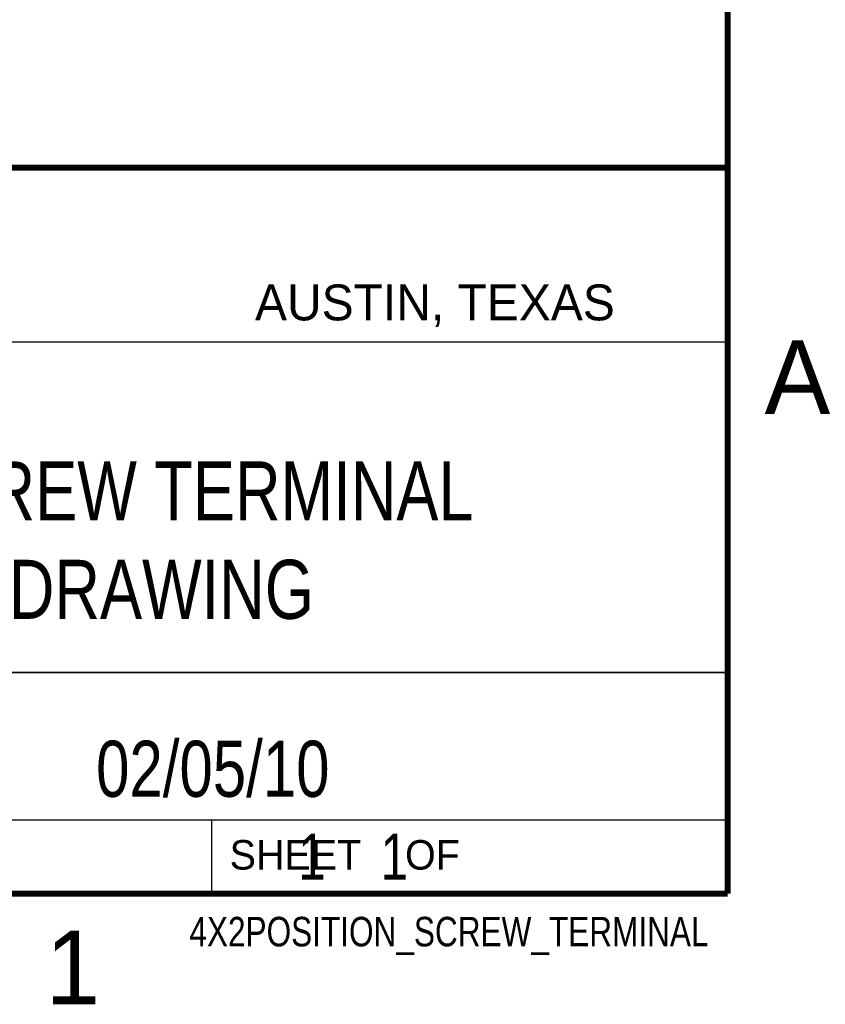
# Model space of a CAD drawing. Header units: inches. Extents: x 0 to 22, y 0 to 17.
# Tile 7 of 8: x 19.1 to 21.8, y 0.1 to 3.5. Entities that reach past the tile are written whole.
import ezdxf
from ezdxf.enums import TextEntityAlignment as Align

# ---------------------------------------------------------------- set-up
doc = ezdxf.new("R2010")
doc.units = ezdxf.units.IN
doc.header["$LTSCALE"] = 1.21
doc.header["$MEASUREMENT"] = 0
doc.layers.get('0').update_dxf_attribs({"linetype": 'CONTINUOUS'})
doc.styles.get("Standard").update_dxf_attribs({"font": 'txt', "width": 0.8})

msp = doc.modelspace()

# ---------------------------------------------------------------- linework, layer by layer
at = {"color": 2, "linetype": 'CONTINUOUS'}
for p, q in [((16.3737, 2.9596), (21.5037, 2.9596)), ((16.375, 2.96), (21.5, 2.96)), ((21.5037, 2.9596), (21.5037, 1.2496)), ((16.7288, 2.37), (21.5, 2.37)), ((16.3737, 1.2496), (21.5037, 1.2496)), ((18.01, 1.25), (21.5, 1.25)), ((21.5, 1.25), (21.5, 0.75)), ((16.375, 0.75), (21.5, 0.75)), ((18.01, 0.75), (21.5, 0.75)), ((19.75, 0.75), (21.5, 0.75)), ((19.75, 0.75), (19.75, 0.5)), ((21.5, 0.75), (21.5, 0.5)), ((19.75, 0.5), (21.5, 0.5)), ((20.4977, 0.4994), (21.4977, 0.4994)), ((20.4977, 0.4994), (20.4977, 0.4989)), ((20.4977, 0.4989), (21.4977, 0.4989)), ((21.4977, 0.4994), (21.4977, 0.4989))]:
    msp.add_line(p, q, dxfattribs=at)
at = {"color": 7, "linetype": 'CONTINUOUS', "const_width": 0.02}
for points in [[(21.5, 0.5), (21.5, 16.5)], [(13.6, 2.9595), (21.5, 2.96)], [(0.5, 0.5), (21.5, 0.5)]]:
    msp.add_lwpolyline(points, dxfattribs=at)

# ---------------------------------------------------------------- texts
at = {"color": 2, "linetype": 'CONTINUOUS'}
for s, height, p in [('AUSTIN, TEXAS', 0.121576, (19.898, 2.4426)), ('A', 0.25, (21.625, 2.125)), ('SHEET    OF', 0.1, (19.8121, 0.5815)), ('1', 0.25, (19.1875, 0.125))]:
    msp.add_text(s, height=height, dxfattribs=at).set_placement(p)
at = {"color": 2, "linetype": 'CONTINUOUS', "width": 0.8}
msp.add_text('4X2POSITION_SCREW_TERMINAL', height=0.1, dxfattribs=at).set_placement((21.4352, 0.3213), align=Align.RIGHT)
at = {"color": 7, "linetype": 'CONTINUOUS'}
for s, insert, char_height, width, attachment_point in [('4X2POSITION SCREW TERMINAL\\PCUSTOMER DRAWING', (18.9387, 1.9646), 0.2, 4.16, 2), ('02/05/10 ', (19.755, 1.0181), 0.19, 1.368, 2), ('     1    1', (19.8125, 0.7031), 0.15625, 1.375, 1)]:
    msp.add_mtext(s, dxfattribs=dict(at, insert=insert, char_height=char_height, width=width, attachment_point=attachment_point))

doc.saveas('drawing.dxf')
